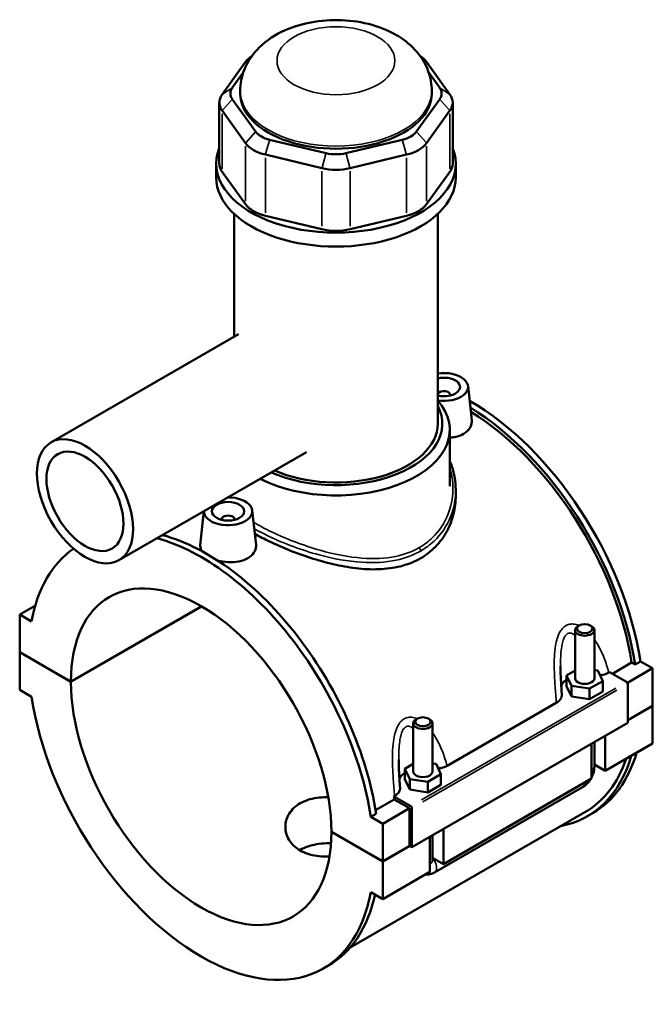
# Model space of a CAD drawing. Header units: inches. Extents: x -1.4 to 48.6, y -1.9 to 47.9.
# Tile 8 of 8: x 40.9 to 48.6, y 35.9 to 47.9. Entities that reach past the tile are written whole.
import ezdxf

# ---------------------------------------------------------------- set-up
doc = ezdxf.new("R2010")
doc.units = ezdxf.units.IN
doc.header["$MEASUREMENT"] = 0
doc.layers.add('Visible (ANSI)', color=7, linetype='Continuous', lineweight=50)
doc.layers.add('Visible Narrow (ANSI)', color=7, linetype='Continuous', lineweight=35)

msp = doc.modelspace()

# ---------------------------------------------------------------- linework, layer by layer
at = {"layer": 'Visible (ANSI)'}
for p, q in [((43.659, 47.344), (43.374, 46.947)), ((46.151, 46.947), (45.866, 47.344)), ((43.498, 47.028), (43.631, 47.213)), ((45.893, 47.213), (46.027, 47.028)), ((43.594, 46.958), (43.594, 46.99)), ((45.93, 46.958), (45.93, 46.99)), ((43.339, 46.848), (43.339, 46.103)), ((43.783, 46.492), (43.498, 46.889)), ((46.027, 46.889), (45.741, 46.492)), ((46.185, 46.848), (46.185, 46.103)), ((43.374, 46.749), (43.659, 46.353)), ((45.866, 46.353), (46.151, 46.749)), ((44.642, 46.23), (43.953, 46.394)), ((45.571, 46.394), (44.883, 46.23)), ((43.902, 46.213), (44.59, 46.048)), ((44.934, 46.048), (45.623, 46.213)), ((43.302, 45.933), (43.302, 46.103)), ((46.222, 45.933), (46.222, 46.103)), ((43.659, 45.608), (43.374, 46.005)), ((46.151, 46.005), (45.866, 45.608)), ((43.521, 43.993), (43.521, 45.49)), ((46.003, 42.933), (46.003, 45.49)), ((44.59, 45.304), (43.902, 45.468)), ((45.623, 45.468), (44.934, 45.304)), ((43.575, 44.024), (41.287, 42.707)), ((46.372, 43.392), (46.417, 42.972)), ((46.156, 43.285), (46.156, 43.278)), ((46.149, 42.172), (46.149, 42.859)), ((44.402, 42.588), (42.114, 41.27)), ((46.222, 42.128), (46.222, 42.056)), ((43.742, 41.878), (43.787, 41.457)), ((43.151, 41.868), (43.107, 41.455)), ((43.368, 41.763), (43.368, 41.77)), ((43.526, 41.763), (43.526, 41.77)), ((41.096, 40.719), (40.905, 40.609)), ((41.53, 39.792), (43.123, 40.709)), ((43.126, 40.708), (41.53, 39.789)), ((41.05, 40.526), (40.905, 40.609)), ((40.905, 40.609), (40.905, 40.152)), ((47.728, 40.476), (47.711, 40.467)), ((47.862, 40.476), (47.879, 40.467)), ((47.677, 39.832), (47.677, 40.419)), ((47.913, 39.832), (47.913, 40.419)), ((40.905, 40.152), (41.53, 39.792)), ((40.905, 40.149), (40.908, 40.15)), ((40.905, 40.149), (40.905, 39.691)), ((41.53, 39.789), (40.905, 40.149)), ((48.132, 39.888), (48.367, 40.024)), ((48.409, 39.999), (48.367, 40.024)), ((48.475, 40.037), (48.409, 39.999)), ((48.475, 40.037), (48.62, 39.954)), ((47.677, 39.925), (47.575, 39.866)), ((47.575, 39.866), (47.634, 39.74)), ((47.575, 39.737), (47.575, 39.866)), ((47.956, 39.925), (47.913, 39.931)), ((48.015, 39.798), (47.956, 39.925)), ((48.089, 39.903), (48.098, 39.908)), ((48.098, 39.908), (48.305, 39.789)), ((48.62, 39.954), (48.315, 39.778)), ((48.62, 39.954), (48.62, 39.496)), ((47.575, 39.737), (47.634, 39.611)), ((47.634, 39.611), (47.634, 39.74)), ((47.634, 39.74), (47.854, 39.706)), ((47.854, 39.706), (48.015, 39.798)), ((48.015, 39.67), (48.015, 39.798)), ((48.319, 39.765), (48.319, 39.291)), ((40.905, 39.691), (41.05, 39.608)), ((47.634, 39.611), (47.854, 39.577)), ((47.854, 39.577), (47.854, 39.706)), ((47.854, 39.577), (48.015, 39.67)), ((46.116, 38.766), (47.449, 39.534)), ((48.319, 39.323), (48.62, 39.496)), ((48.62, 39.493), (48.319, 39.32)), ((48.617, 39.495), (48.62, 39.493)), ((48.62, 39.493), (48.62, 39.036)), ((48.319, 39.291), (45.688, 37.776)), ((45.704, 39.283), (45.704, 38.696)), ((45.755, 39.34), (45.738, 39.331)), ((45.889, 39.34), (45.906, 39.331)), ((45.94, 39.283), (45.94, 38.696)), ((48.046, 39.134), (48.046, 38.705)), ((47.878, 38.609), (47.878, 39.038)), ((47.913, 38.753), (47.913, 39.057)), ((48.62, 39.036), (48.046, 38.705)), ((45.704, 38.788), (45.603, 38.73)), ((45.983, 38.789), (45.94, 38.795)), ((46.042, 38.662), (45.983, 38.789)), ((48.046, 38.705), (47.913, 38.781)), ((45.603, 38.73), (45.661, 38.604)), ((45.603, 38.601), (45.603, 38.73)), ((45.881, 38.57), (46.042, 38.662)), ((46.042, 38.534), (46.042, 38.662)), ((45.603, 38.601), (45.661, 38.475)), ((45.661, 38.475), (45.661, 38.604)), ((45.661, 38.604), (45.881, 38.57)), ((45.881, 38.441), (45.881, 38.57)), ((45.881, 38.441), (46.042, 38.534)), ((47.878, 38.609), (46.073, 37.569)), ((45.468, 38.393), (45.477, 38.398)), ((45.661, 38.475), (45.881, 38.441)), ((45.965, 37.466), (47.77, 38.506)), ((45.245, 38.226), (45.473, 38.357)), ((45.674, 38.274), (45.468, 38.393)), ((45.66, 38.25), (45.473, 38.357)), ((47.798, 38.201), (44.935, 36.553)), ((45.252, 38.182), (45.187, 38.144)), ((45.66, 38.25), (45.332, 38.06)), ((45.66, 37.792), (45.66, 38.25)), ((45.688, 37.776), (45.688, 38.25)), ((47.827, 38.15), (47.893, 38.188)), ((45.332, 38.06), (45.187, 38.144)), ((45.332, 37.603), (45.332, 38.06)), ((44.707, 37.963), (45.332, 37.603)), ((44.707, 37.96), (44.709, 37.961)), ((45.332, 37.6), (44.707, 37.96)), ((45.94, 37.921), (45.94, 37.617)), ((46.073, 37.998), (46.073, 37.569)), ((45.906, 37.473), (45.906, 37.901)), ((45.332, 37.603), (45.66, 37.792)), ((45.663, 37.791), (45.332, 37.6)), ((45.66, 37.792), (45.688, 37.776)), ((45.332, 37.142), (45.332, 37.6)), ((46.073, 37.569), (45.94, 37.645)), ((45.906, 37.473), (45.332, 37.142)), ((45.187, 37.226), (45.332, 37.142)), ((44.605, 36.295), (44.67, 36.333))]:
    msp.add_line(p, q, dxfattribs=at)
for centre, major_axis, ratio, start_param, end_param in [((44.074, 47.245), (-0.449, 0), 0.575862, 5.557735, 5.890486), ((45.451, 47.245), (-0.449, 0), 0.575862, 3.534292, 3.867042), ((43.789, 46.848), (-0.449, 0), 0.575862, 5.890486, 6.675884), ((43.789, 46.958), (-0.314, 0), 0.575862, 5.890486, 6.675884), ((44.762, 46.958), (-1.168, 0), 0.575862, 0, 3.141593), ((45.736, 46.958), (0.314, 0), 0.575862, 5.890486, 6.675884), ((45.736, 46.848), (0.449, 0), 0.575862, 5.890486, 6.675884), ((44.074, 46.562), (-0.314, 0), 0.575862, 0.392699, 1.178097), ((45.451, 46.562), (0.314, 0), 0.575862, 5.105088, 5.890486), ((44.074, 46.452), (0.449, 0), 0.575862, 3.534292, 4.31969), ((45.451, 46.452), (0.449, 0), 0.575862, 5.105088, 5.890486), ((44.762, 46.103), (-1.46, 0), 0.575862, 6.057534, 9.650429), ((44.762, 46.398), (-0.314, 0), 0.575862, 1.178097, 1.963495), ((43.789, 46.103), (-0.449, 0), 0.575862, 0, 0.392699), ((45.736, 46.103), (0.449, 0), 0.575862, 5.890486, 6.283185), ((44.762, 46.287), (0.449, 0), 0.575862, 4.31969, 5.105088), ((44.762, 45.933), (-1.46, 0), 0.575862, 0, 3.141593), ((44.074, 45.707), (-0.449, 0), 0.575862, 0.392699, 1.178097), ((45.451, 45.707), (0.449, 0), 0.575862, 5.105088, 5.890486), ((44.762, 45.543), (-0.449, 0), 0.575862, 1.178097, 1.963495), ((46.078, 43.382), (0.295, 0), 0.575862, 4.458135, 8.108236), ((46.078, 43.382), (0.197, 0), 0.575862, 4.325526, 8.240845), ((46.078, 43.285), (-0.0787, 0), 0.575862, 2.972903, 5.944565), ((44.762, 42.859), (1.387, 0), 0.575862, 3.983512, 6.74614), ((46.406, 40.769), (-1.486, 2.581), 0.578093, 4.118597, 5.506763), ((44.762, 42.933), (1.297, 0), 0.575862, 4.057295, 6.578502), ((46.341, 40.731), (1.486, -2.581), 0.578093, 0.977004, 2.329781), ((46.341, 40.731), (-1.457, 2.53), 0.578093, 4.122438, 5.468151), ((44.762, 42.933), (1.241, 0), 0.575862, 4.063227, 6.283185), ((43.447, 41.867), (-0.295, 0), 0.575862, 6.27761, 11.00115), ((43.447, 41.77), (-0.0787, 0), 0.575862, 2.972903, 6.451874), ((43.118, 38.876), (-1.486, 2.581), 0.578093, 4.118597, 5.757548), ((43.184, 38.914), (1.486, -2.581), 0.578093, 0.977004, 2.615955), ((43.118, 38.876), (-1.486, 2.581), 0.578093, 0.049206, 0.59766), ((43.118, 38.876), (-1.121, 1.946), 0.578093, 3.929801, 7.069641), ((47.795, 40.419), (-0.118, 0), 0.575862, 5.50164, 10.206324), ((43.118, 38.876), (1.121, -1.946), 0.578093, 3.929801, 7.069641), ((47.795, 39.704), (-0.295, 0), 0.575862, 5.550783, 6.037695), ((47.795, 39.832), (-0.118, 0), 0.575862, 0, 3.141593), ((48.305, 39.773), (-0.0098, 0.0171), 0.578093, 3.928925, 5.499721), ((43.118, 38.876), (1.486, -2.581), 0.578093, 4.118597, 6.880845), ((45.822, 39.283), (-0.118, 0), 0.575862, 5.50164, 10.206324), ((46.341, 40.731), (1.486, -2.581), 0.578093, 6.084831, 6.788002), ((46.406, 40.769), (1.486, -2.581), 0.578093, 0, 0.504816), ((46.341, 40.731), (1.457, -2.53), 0.578093, 0, 0.467343), ((45.822, 38.567), (-0.295, 0), 0.575862, 5.550783, 6.037695), ((45.822, 38.696), (-0.118, 0), 0.575862, 0, 3.141593), ((43.447, 39.065), (-1.457, 2.53), 0.578093, 4.122438, 4.136197), ((45.674, 38.258), (0.0098, -0.0171), 0.578093, 0.787332, 2.358128), ((43.184, 38.914), (1.486, -2.581), 0.578093, 0, 0.565884)]:
    msp.add_ellipse(centre, major_axis=major_axis, ratio=ratio, start_param=start_param, end_param=end_param, dxfattribs=at)
for centre, major_axis, ratio in [((41.701, 41.989), (-0.414, 0.718), 0.578093), ((41.701, 41.989), (-0.331, 0.575), 0.578093), ((43.447, 41.867), (0.197, 0), 0.575862), ((47.795, 40.438), (0.0945, 0), 0.575862), ((45.822, 39.302), (0.0945, 0), 0.575862)]:
    msp.add_ellipse(centre, major_axis=major_axis, ratio=ratio, dxfattribs=at)
for points, knots in [([(45.93, 46.99), (45.93, 47.072), (45.915, 47.153), (45.859, 47.308), (45.817, 47.379), (45.707, 47.518), (45.636, 47.58), (45.463, 47.697), (45.357, 47.745), (45.128, 47.818), (45.003, 47.841), (44.751, 47.858), (44.625, 47.852), (44.377, 47.813), (44.256, 47.779), (44.028, 47.678), (43.921, 47.611), (43.752, 47.445), (43.685, 47.353), (43.612, 47.164), (43.594, 47.077), (43.594, 46.99)], [0.785398, 0.785398, 0.785398, 0.785398, 0.990781, 0.990781, 1.213956, 1.213956, 1.492047, 1.492047, 1.849748, 1.849748, 2.239826, 2.239826, 2.624771, 2.624771, 3.011844, 3.011844, 3.397733, 3.397733, 3.707065, 3.707065, 3.926991, 3.926991, 3.926991, 3.926991]), ([(46.417, 42.972), (46.418, 42.968), (46.418, 42.963), (46.418, 42.932), (46.41, 42.904), (46.375, 42.852), (46.349, 42.829), (46.319, 42.812)], [4.5118155, 4.5118155, 4.5118155, 4.5118155, 4.5655508, 4.5655508, 4.8918836, 4.8918836, 5.2182164, 5.2182164, 5.2182164, 5.2182164]), ([(46.319, 42.812), (46.289, 42.794), (46.25, 42.78), (46.189, 42.768), (46.169, 42.765), (46.149, 42.764)], [0, 0, 0, 0, 0.3263328, 0.3263328, 0.4749557, 0.4749557, 0.4749557, 0.4749557]), ([(46.149, 42.481), (46.159, 42.459), (46.168, 42.437), (46.191, 42.368), (46.203, 42.321), (46.218, 42.225), (46.222, 42.176), (46.222, 42.128)], [30.152517, 30.152517, 30.152517, 30.152517, 30.379459, 30.379459, 30.841133, 30.841133, 31.302808, 31.302808, 31.302808, 31.302808]), ([(46.222, 42.056), (46.222, 41.984), (46.214, 41.909), (46.178, 41.762), (46.15, 41.689), (46.076, 41.554), (46.03, 41.491), (45.922, 41.381), (45.861, 41.334), (45.795, 41.295)], [19.951937, 19.951937, 19.951937, 19.951937, 20.665618, 20.665618, 21.379298, 21.379298, 22.092979, 22.092979, 22.80666, 22.80666, 22.80666, 22.80666]), ([(45.795, 41.295), (45.728, 41.257), (45.654, 41.226), (45.493, 41.182), (45.406, 41.168), (45.227, 41.157), (45.133, 41.16), (44.946, 41.179), (44.853, 41.195), (44.672, 41.235), (44.579, 41.26), (44.392, 41.318), (44.298, 41.351), (44.118, 41.423), (44.032, 41.461), (43.887, 41.53), (43.827, 41.561), (43.773, 41.591)], [0, 0, 0, 0, 0.713681, 0.713681, 1.427362, 1.427362, 2.141043, 2.141043, 2.854724, 2.854724, 3.566459, 3.566459, 4.278194, 4.278194, 4.98993, 4.98993, 5.552735, 5.552735, 5.552735, 5.552735]), ([(43.13, 41.379), (43.115, 41.4), (43.107, 41.423), (43.107, 41.448), (43.107, 41.452), (43.107, 41.455)], [4.2567096, 4.2567096, 4.2567096, 4.2567096, 4.5655508, 4.5655508, 4.6175893, 4.6175893, 4.6175893, 4.6175893]), ([(43.787, 41.457), (43.787, 41.453), (43.788, 41.448), (43.788, 41.417), (43.779, 41.389), (43.745, 41.337), (43.719, 41.314), (43.689, 41.297)], [7.1209237, 7.1209237, 7.1209237, 7.1209237, 7.174659, 7.174659, 7.5009918, 7.5009918, 7.8273246, 7.8273246, 7.8273246, 7.8273246]), ([(43.689, 41.297), (43.658, 41.279), (43.62, 41.265), (43.536, 41.249), (43.49, 41.246), (43.405, 41.25), (43.359, 41.257), (43.315, 41.27), (43.314, 41.27), (43.312, 41.271)], [2.6091082, 2.6091082, 2.6091082, 2.6091082, 2.935441, 2.935441, 3.2617737, 3.2617737, 3.587718, 3.587718, 3.6024312, 3.6024312, 3.6024312, 3.6024312]), ([(47.516, 39.633), (47.514, 39.657), (47.513, 39.68), (47.51, 39.727), (47.508, 39.75), (47.506, 39.797), (47.504, 39.82), (47.502, 39.866), (47.501, 39.889), (47.5, 39.935), (47.5, 39.958), (47.5, 39.98)], [0.6522169, 0.6522169, 0.6522169, 0.6522169, 0.8432351, 0.8432351, 1.0342533, 1.0342533, 1.2252715, 1.2252715, 1.4162896, 1.4162896, 1.6073078, 1.6073078, 1.6073078, 1.6073078]), ([(47.982, 39.868), (47.994, 39.87), (48.006, 39.872), (48.044, 39.881), (48.069, 39.891), (48.089, 39.903)], [-0.3161974, -0.3161974, -0.3161974, -0.3161974, -0.2208786, -0.2208786, 0, 0, 0, 0]), ([(47.449, 39.534), (47.467, 39.544), (47.481, 39.555), (47.502, 39.581), (47.51, 39.594), (47.516, 39.616), (47.516, 39.625), (47.516, 39.633)], [-0.6116053, -0.6116053, -0.6116053, -0.6116053, -0.4261876, -0.4261876, -0.2412182, -0.2412182, -0.127507, -0.127507, -0.127507, -0.127507]), ([(45.543, 38.497), (45.541, 38.521), (45.54, 38.544), (45.537, 38.591), (45.535, 38.614), (45.533, 38.661), (45.531, 38.684), (45.529, 38.73), (45.528, 38.753), (45.527, 38.799), (45.527, 38.822), (45.527, 38.844)], [0.6521362, 0.6521362, 0.6521362, 0.6521362, 0.8431544, 0.8431544, 1.0341725, 1.0341725, 1.2251907, 1.2251907, 1.4162089, 1.4162089, 1.607227, 1.607227, 1.607227, 1.607227]), ([(46.009, 38.732), (46.021, 38.734), (46.033, 38.736), (46.072, 38.745), (46.096, 38.755), (46.116, 38.766)], [-0.3161974, -0.3161974, -0.3161974, -0.3161974, -0.2208786, -0.2208786, 0, 0, 0, 0]), ([(47.878, 38.622), (47.881, 38.627), (47.884, 38.632), (47.894, 38.656), (47.901, 38.674), (47.91, 38.712), (47.913, 38.732), (47.913, 38.753)], [3.9900665, 3.9900665, 3.9900665, 3.9900665, 4.0840704, 4.0840704, 4.3982297, 4.3982297, 4.712389, 4.712389, 4.712389, 4.712389]), ([(47.77, 38.506), (47.788, 38.517), (47.804, 38.529), (47.833, 38.556), (47.846, 38.571), (47.861, 38.592), (47.864, 38.597), (47.867, 38.602)], [3.1415927, 3.1415927, 3.1415927, 3.1415927, 3.4557519, 3.4557519, 3.7699112, 3.7699112, 3.8682842, 3.8682842, 3.8682842, 3.8682842]), ([(45.477, 38.398), (45.494, 38.408), (45.508, 38.419), (45.53, 38.444), (45.537, 38.458), (45.543, 38.48), (45.544, 38.489), (45.543, 38.497)], [-0.6116053, -0.6116053, -0.6116053, -0.6116053, -0.4261876, -0.4261876, -0.2412182, -0.2412182, -0.127507, -0.127507, -0.127507, -0.127507]), ([(44.683, 37.66), (44.67, 37.659), (44.657, 37.659), (44.604, 37.659), (44.565, 37.662), (44.489, 37.674), (44.452, 37.682), (44.384, 37.705), (44.353, 37.719), (44.298, 37.751), (44.272, 37.77), (44.227, 37.812), (44.207, 37.836), (44.176, 37.886), (44.164, 37.913), (44.149, 37.967), (44.145, 37.995), (44.145, 38.048), (44.149, 38.076), (44.164, 38.13), (44.176, 38.157), (44.207, 38.207), (44.227, 38.231), (44.272, 38.274), (44.298, 38.293), (44.353, 38.324), (44.384, 38.338), (44.452, 38.361), (44.489, 38.369), (44.565, 38.381), (44.604, 38.383), (44.652, 38.384), (44.66, 38.384), (44.668, 38.383)], [1.388076, 1.388076, 1.388076, 1.388076, 1.48498, 1.48498, 1.781926, 1.781926, 2.078873, 2.078873, 2.37582, 2.37582, 2.672767, 2.672767, 2.969713, 2.969713, 3.26666, 3.26666, 3.563607, 3.563607, 3.860615, 3.860615, 4.157623, 4.157623, 4.454631, 4.454631, 4.75164, 4.75164, 5.048648, 5.048648, 5.345656, 5.345656, 5.642664, 5.642664, 5.703211, 5.703211, 5.703211, 5.703211]), ([(44.702, 37.821), (44.683, 37.822), (44.663, 37.822), (44.604, 37.82), (44.564, 37.816), (44.488, 37.803), (44.452, 37.794), (44.384, 37.771), (44.353, 37.757), (44.324, 37.74), (44.323, 37.739), (44.321, 37.738)], [3.708068, 3.708068, 3.708068, 3.708068, 3.851694, 3.851694, 4.147991, 4.147991, 4.444288, 4.444288, 4.740585, 4.740585, 4.758561, 4.758561, 4.758561, 4.758561]), ([(45.849, 37.44), (45.865, 37.439), (45.88, 37.439), (45.914, 37.444), (45.932, 37.45), (45.954, 37.461), (45.959, 37.463), (45.965, 37.466)], [2.6025278, 2.6025278, 2.6025278, 2.6025278, 2.7863637, 2.7863637, 3.0520987, 3.0520987, 3.1415927, 3.1415927, 3.1415927, 3.1415927])]:
    msp.add_open_spline(points, degree=3, knots=knots, dxfattribs=at)
at = {"layer": 'Visible Narrow (ANSI)'}
for p, q in [((43.708, 47.376), (43.661, 47.345)), ((45.816, 47.376), (45.863, 47.345)), ((43.492, 47.024), (43.38, 46.951)), ((46.033, 47.024), (46.145, 46.951)), ((43.492, 46.882), (43.38, 46.756)), ((46.033, 46.882), (46.145, 46.756)), ((43.374, 46.042), (43.374, 46.712)), ((46.151, 46.712), (46.151, 46.042)), ((43.777, 46.485), (43.665, 46.36)), ((45.748, 46.485), (45.86, 46.36)), ((43.659, 46.315), (43.659, 45.645)), ((43.951, 46.385), (43.904, 46.222)), ((45.574, 46.385), (45.62, 46.222)), ((45.866, 45.645), (45.866, 46.315)), ((44.639, 46.221), (44.593, 46.057)), ((44.885, 46.221), (44.932, 46.057)), ((43.902, 45.505), (43.902, 46.175)), ((45.623, 46.175), (45.623, 45.505)), ((44.59, 46.011), (44.59, 45.341)), ((44.934, 45.341), (44.934, 46.011)), ((48.173, 39.713), (45.806, 38.35)), ((45.82, 38.326), (48.187, 39.689))]:
    msp.add_line(p, q, dxfattribs=at)
msp.add_ellipse((44.762, 47.357), major_axis=(0.719, 0), ratio=0.575862, dxfattribs=at)
for centre, major_axis, ratio, start_param, end_param in [((44.762, 46.99), (-1.168, 0), 0.575862, 0.15708, 2.984513), ((45.763, 41.401), (-0.0224, 0.0389), 0.578093, 3.982831, 4.953152), ((47.795, 38.753), (0.118, 0), 0.575862, 5.537057, 6.243915), ((47.711, 38.609), (0.059, -0.102), 0.578093, 0.039559, 0.751625), ((45.822, 37.617), (0.118, 0), 0.575862, 5.537057, 6.243915), ((45.906, 37.569), (0.059, -0.102), 0.578093, 0.096552, 1.834497)]:
    msp.add_ellipse(centre, major_axis=major_axis, ratio=ratio, start_param=start_param, end_param=end_param, dxfattribs=at)
for points, knots in [([(46.149, 42.404), (46.164, 42.356), (46.175, 42.306), (46.199, 42.115), (46.182, 41.968), (46.087, 41.726), (46.022, 41.625), (45.889, 41.498), (45.836, 41.458), (45.778, 41.425)], [30.472978, 30.472978, 30.472978, 30.472978, 30.971387, 30.971387, 32.384231, 32.384231, 33.531234, 33.531234, 34.151052, 34.151052, 34.151052, 34.151052]), ([(45.795, 41.383), (45.854, 41.418), (45.909, 41.458), (46.047, 41.589), (46.115, 41.691), (46.201, 41.905), (46.222, 42.017), (46.222, 42.128)], [-34.151052, -34.151052, -34.151052, -34.151052, -33.531234, -33.531234, -32.384231, -32.384231, -31.302808, -31.302808, -31.302808, -31.302808]), ([(45.778, 41.425), (45.691, 41.375), (45.593, 41.339), (45.359, 41.291), (45.221, 41.286), (44.913, 41.309), (44.74, 41.343), (44.362, 41.451), (44.157, 41.53), (43.898, 41.654), (43.825, 41.693), (43.758, 41.731)], [11.383684, 11.383684, 11.383684, 11.383684, 12.312796, 12.312796, 13.435506, 13.435506, 14.754448, 14.754448, 16.380539, 16.380539, 17.090562, 17.090562, 17.090562, 17.090562]), ([(43.766, 41.654), (43.823, 41.622), (43.884, 41.591), (44.132, 41.473), (44.342, 41.394), (44.729, 41.289), (44.905, 41.256), (45.222, 41.236), (45.364, 41.243), (45.604, 41.294), (45.705, 41.332), (45.795, 41.383)], [-16.953749, -16.953749, -16.953749, -16.953749, -16.380539, -16.380539, -14.754448, -14.754448, -13.435506, -13.435506, -12.312796, -12.312796, -11.383684, -11.383684, -11.383684, -11.383684]), ([(47.726, 40.475), (47.704, 40.485), (47.681, 40.492), (47.639, 40.495), (47.619, 40.494), (47.589, 40.485), (47.578, 40.48), (47.567, 40.474), (47.557, 40.468), (47.546, 40.46), (47.521, 40.437), (47.508, 40.42), (47.481, 40.375), (47.469, 40.347), (47.451, 40.289), (47.445, 40.261), (47.432, 40.187), (47.428, 40.142), (47.423, 40.042), (47.423, 39.988), (47.426, 39.867), (47.43, 39.801), (47.439, 39.667), (47.444, 39.6), (47.449, 39.534)], [-3.541061, -3.541061, -3.541061, -3.541061, -3.318544, -3.318544, -3.133422, -3.133422, -3.017722, -3.017722, -3.017722, -2.902021, -2.902021, -2.7169, -2.7169, -2.476964, -2.476964, -2.261983, -2.261983, -1.933859, -1.933859, -1.547854, -1.547854, -1.066832, -1.066832, -0.563664, -0.563664, -0.563664, -0.563664]), ([(47.5, 39.98), (47.5, 40.018), (47.5, 40.055), (47.504, 40.129), (47.507, 40.165), (47.515, 40.223), (47.519, 40.244), (47.529, 40.288), (47.537, 40.309), (47.552, 40.341), (47.56, 40.353), (47.574, 40.368), (47.58, 40.372), (47.586, 40.376), (47.592, 40.38), (47.599, 40.382), (47.616, 40.385), (47.626, 40.384), (47.651, 40.375), (47.664, 40.366), (47.677, 40.355)], [1.607308, 1.607308, 1.607308, 1.607308, 1.933859, 1.933859, 2.261983, 2.261983, 2.476964, 2.476964, 2.7169, 2.7169, 2.902021, 2.902021, 3.017722, 3.017722, 3.017722, 3.133422, 3.133422, 3.318544, 3.318544, 3.550695, 3.550695, 3.550695, 3.550695]), ([(48.089, 39.903), (48.073, 39.962), (48.054, 40.021), (48.01, 40.135), (47.985, 40.188), (47.942, 40.262), (47.928, 40.284), (47.913, 40.305)], [-5.471779, -5.471779, -5.471779, -5.471779, -4.968611, -4.968611, -4.48759, -4.48759, -4.27423, -4.27423, -4.27423, -4.27423]), ([(45.753, 39.339), (45.731, 39.349), (45.708, 39.356), (45.666, 39.359), (45.646, 39.357), (45.616, 39.349), (45.605, 39.344), (45.594, 39.338), (45.584, 39.332), (45.573, 39.324), (45.549, 39.301), (45.535, 39.284), (45.508, 39.239), (45.496, 39.211), (45.478, 39.153), (45.472, 39.125), (45.459, 39.051), (45.455, 39.006), (45.45, 38.906), (45.45, 38.852), (45.453, 38.731), (45.457, 38.665), (45.466, 38.531), (45.472, 38.464), (45.477, 38.398)], [-3.540981, -3.540981, -3.540981, -3.540981, -3.318463, -3.318463, -3.133342, -3.133342, -3.017641, -3.017641, -3.017641, -2.90194, -2.90194, -2.716819, -2.716819, -2.476883, -2.476883, -2.261903, -2.261903, -1.933779, -1.933779, -1.547774, -1.547774, -1.066752, -1.066752, -0.563583, -0.563583, -0.563583, -0.563583]), ([(45.527, 38.844), (45.527, 38.882), (45.528, 38.919), (45.531, 38.993), (45.534, 39.029), (45.542, 39.086), (45.546, 39.108), (45.557, 39.152), (45.564, 39.173), (45.579, 39.205), (45.587, 39.217), (45.601, 39.232), (45.607, 39.236), (45.613, 39.24), (45.619, 39.243), (45.626, 39.246), (45.643, 39.249), (45.654, 39.248), (45.678, 39.239), (45.691, 39.23), (45.704, 39.219)], [1.607227, 1.607227, 1.607227, 1.607227, 1.933779, 1.933779, 2.261903, 2.261903, 2.476883, 2.476883, 2.716819, 2.716819, 2.90194, 2.90194, 3.017641, 3.017641, 3.017641, 3.133342, 3.133342, 3.318463, 3.318463, 3.550614, 3.550614, 3.550614, 3.550614]), ([(46.116, 38.766), (46.101, 38.826), (46.082, 38.885), (46.037, 38.998), (46.012, 39.052), (45.969, 39.126), (45.955, 39.148), (45.94, 39.169)], [-5.471699, -5.471699, -5.471699, -5.471699, -4.968529, -4.968529, -4.487508, -4.487508, -4.274149, -4.274149, -4.274149, -4.274149])]:
    msp.add_open_spline(points, degree=3, knots=knots, dxfattribs=at)

doc.saveas('drawing.dxf')
